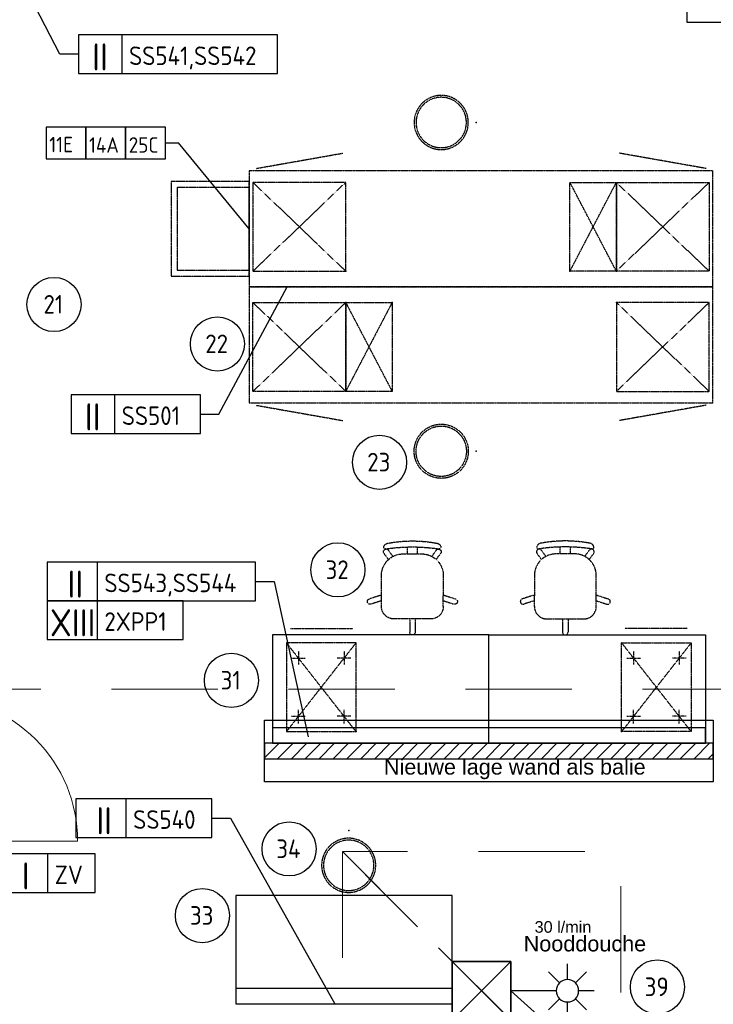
# Model space of a CAD drawing. Header units: millimetres. Extents: x -437 to 139813, y -473 to 90544.
# Tile 131 of 149: x 57126 to 61611, y 78257 to 84621. Entities that reach past the tile are written whole.
import ezdxf
from ezdxf.enums import TextEntityAlignment as Align

# ---------------------------------------------------------------- set-up
doc = ezdxf.new("R2010")
doc.units = ezdxf.units.MM
for name, pattern in [('DGN Style 1', [688.000884, 1.14476, -686.856124]), ('DGN Style 2', [1144.760206, 686.856124, -457.904082]), ('HHL_SP011', [7, 4, -1.5, 0, -1.5]), ('HHL_V050', [3, 2, -1])]:
    doc.linetypes.add(name, pattern=pattern)
for name, color, linetype in [('00-HHL-Einrichtung Allgem', 3, 'Continuous'), ('00-HHL-Installationen', 2, 'Continuous'), ('Archering', 1, 'Continuous'), ('B4TM', 3, 'Continuous'), ('Beveilig-Alg-Az', 1, 'Continuous'), ('CH-00-chairs', 3, 'Continuous'), ('CL-20-main_contractor', 30, 'Continuous'), ('DR-07-constr', 1, 'HHL_SP011'), ('DR-09-cross', 1, 'HHL_V050'), ('DR-90-points', 31, 'Continuous'), ('Eurofysica', 3, 'Continuous'), ('UB-00-underbench', 30, 'HHL_V050'), ('Xref', 253, 'Continuous')]:
    doc.layers.add(name, color=color, linetype=linetype)
doc.layers.add('059 Kader (tekening)', color=253, linetype='Continuous', lineweight=13)
doc.layers.add('19012-DO-laag 02 - 032 Ramen - Deuren binnen', color=253, linetype='Continuous', lineweight=13)
doc.styles.add('ISO', font='isocp.shx')
doc.styles.get("Standard").update_dxf_attribs({"font": 'arial.ttf'})

# ---------------------------------------------------------------- blocks, each defined once
blk = doc.blocks.new('AE1')
at = {"layer": '059 Kader (tekening)', "color": 12, "linetype": 'Continuous', "lineweight": 13}
mesh = blk.add_polyface(dxfattribs=at)
corners = [(0, 0), (1399, 0), (1399, 841), (0, 841)]
mesh.append_faces([[corners[k] for k in face] for face in [(3, 1, 2)]], dxfattribs={"vtx0": -1, "color": 12})
mesh.append_faces([[corners[k] for k in face] for face in [(3, 0, 1)]], dxfattribs={"vtx2": -1, "color": 12})
at = {"layer": '059 Kader (tekening)', "color": 12, "linetype": 'Continuous', "lineweight": 35}
mesh = blk.add_polyface(dxfattribs=at)
corners = [(10, 10), (1389, 10), (1389, 831), (10, 831)]
mesh.append_faces([[corners[k] for k in face] for face in [(0, 2, 3)]], dxfattribs={"vtx0": -1, "color": 12})
mesh.append_faces([[corners[k] for k in face] for face in [(1, 2, 0)]], dxfattribs={"vtx1": -1, "color": 12})
blk = doc.blocks.new('ho-bi-ko-930')
at = {"layer": '19012-DO-laag 02 - 032 Ramen - Deuren binnen', "color": 143, "linetype": 'Continuous', "lineweight": 13}
blk.add_line((67, -114), (967, -114), dxfattribs=at)
at = {"layer": '19012-DO-laag 02 - 032 Ramen - Deuren binnen', "color": 143, "linetype": 'Continuous', "lineweight": 13, "extrusion": (0, 0, -1), "flags": 128}
blk.add_lwpolyline([(-52, -5), (-52, 925, 0.414214), (-982, -5)], format="xyb", dxfattribs=at)
at = {"layer": '19012-DO-laag 02 - 032 Ramen - Deuren binnen', "color": 143, "linetype": 'Continuous', "lineweight": 25}
mesh = blk.add_polyface(dxfattribs=at)
corners = [(0, 0), (0, -114), (67, -114), (67, -45), (52, -45), (52, 0)]
mesh.append_faces([[corners[k] for k in face] for face in [(0, 4, 5)]], dxfattribs={"vtx0": -1, "color": 143})
mesh.append_faces([[corners[k] for k in face] for face in [(2, 4, 1), (1, 4, 0)]], dxfattribs={"vtx0": -1, "vtx1": -1, "color": 143})
mesh.append_faces([[corners[k] for k in face] for face in [(3, 4, 2)]], dxfattribs={"vtx1": -1, "color": 143})
mesh = blk.add_polyface(dxfattribs=at)
corners = [(1034, 0), (1034, -114), (967, -114), (967, -45), (982, -45), (982, 0)]
mesh.append_faces([[corners[k] for k in face] for face in [(0, 4, 5)]], dxfattribs={"vtx0": -1, "color": 143})
mesh.append_faces([[corners[k] for k in face] for face in [(2, 4, 1), (1, 4, 0)]], dxfattribs={"vtx0": -1, "vtx1": -1, "color": 143})
mesh.append_faces([[corners[k] for k in face] for face in [(3, 4, 2)]], dxfattribs={"vtx1": -1, "color": 143})
at = {"layer": '19012-DO-laag 02 - 032 Ramen - Deuren binnen', "color": 143, "linetype": 'Continuous', "lineweight": 13}
mesh = blk.add_polyface(dxfattribs=at)
corners = [(52, -45), (982, -45), (982, -5), (52, -5)]
mesh.append_faces([[corners[k] for k in face] for face in [(3, 1, 2)]], dxfattribs={"vtx0": -1, "color": 143})
mesh.append_faces([[corners[k] for k in face] for face in [(3, 0, 1)]], dxfattribs={"vtx2": -1, "color": 143})
blk = doc.blocks.new('Hocker')
at = {"layer": 'CH-00-chairs', "linetype": 'HHL_V050'}
for radius in [175, 162.7]:
    blk.add_circle((0, -225), radius, dxfattribs=at)
at = {"layer": 'DR-90-points'}
blk.add_point((0, 0), dxfattribs=at)
blk = doc.blocks.new('Drehstuhl')
at = {"layer": 'CH-00-chairs', "linetype": 'HHL_V050'}
for p, q in [((-17.6, -129.1), (-17.5, -42)), ((17.4, -129.1), (17.5, -42)), ((119.7, -129.1), (-120.3, -129.1)), ((-200.3, -246.4), (-268.6, -224.2)), ((-200.3, -209.1), (-200.3, -409.1)), ((199.7, -209.1), (199.7, -278.1)), ((199.7, -246.8), (268.4, -224.5)), ((-200.3, -283.3), (-279.5, -257.5)), ((199.7, -283.6), (279.2, -257.8)), ((199.7, -409.1), (199.7, -278.1)), ((-154.6, -512.5), (-183.8, -552.6)), ((-126, -532.7), (-155.5, -573.2)), ((-60.3, -549.1), (59.7, -549.1)), ((-32.8, -549.1), (-32.8, -593.6)), ((32.2, -549.1), (32.2, -593.6)), ((125.3, -532.8), (154.8, -573.4)), ((153.9, -512.7), (183.1, -552.8))]:
    blk.add_line(p, q, dxfattribs=at)
for centre, radius, start, end in [((-0.5, -42), 17, 90.06131, 179.96184), ((-0.2, -330), 305, 89.86237, 90.06131), ((0.5, -42), 17, 359.96184, 89.86237), ((-120.3, -209.1), 80, 90, 180), ((119.7, -209.1), 80, 360, 90), ((-274.2, -241.3), 17, 162.06131, 251.96184), ((-0.2, -330), 305, 161.86237, 162.06131), ((-273.9, -240.3), 17, 71.96184, 161.86237), ((273.6, -240.7), 17, 18.06131, 107.96184), ((273.9, -241.7), 17, 287.96184, 17.86237), ((-0.2, -330), 305, 17.86237, 18.06131), ((-60.3, -409.1), 140, 180, 270), ((59.7, -409.1), 140, 270, 0), ((-170, -562.6), 17, 143.96184, 233.86237), ((169.3, -562.8), 17, 306.06131, 35.96184), ((-175.3, -590.8), 10, 81.31053, 174.49909), ((-155.3, -588.2), 30, 183.17514, 259.3103), ((-0.2, -330), 305, 233.86237, 234.06131), ((-169.2, -563.2), 17, 234.06131, 323.96184), ((-0.3, 554.2), 1148.3, 261.31053, 278.68947), ((-0.3, 232.9), 865.6, 259.3103, 280.6897), ((168.5, -563.4), 17, 215.96184, 305.86237), ((154.7, -588.2), 30, 280.6897, 356.82486), ((174.7, -590.8), 10, 5.50091, 98.68947), ((-0.2, -330), 305, 305.86237, 306.06131)]:
    blk.add_arc(centre, radius, start, end, dxfattribs=at)
blk = doc.blocks.new('045SK')
at = {"layer": 'DR-07-constr'}
for p, q in [((77.5, -52.9), (77.5, -141)), ((372.5, -52.9), (372.5, -141)), ((33.4, -99.2), (121.6, -99.2)), ((416.6, -99.2), (328.4, -99.2)), ((77.5, -521.1), (77.5, -433)), ((372.5, -521.1), (372.5, -433)), ((33.4, -474.8), (121.6, -474.8)), ((416.6, -474.8), (328.4, -474.8))]:
    blk.add_line(p, q, dxfattribs=at)
at = {"layer": 'DR-09-cross'}
for p, q in [((0, 0), (450, -574)), ((450, 0), (0, -574))]:
    blk.add_line(p, q, dxfattribs=at)
at = {"layer": 'DR-09-cross', "color": 2}
blk.add_line((423.6, -666.6), (20.2, -666.6), dxfattribs=at)
at = {"layer": 'DR-90-points'}
blk.add_point((0, 0), dxfattribs=at)
at = {"layer": 'UB-00-underbench'}
for p, q in [((0, 0), (0, -574)), ((450, 0), (0, 0)), ((450, -574), (450, 0)), ((0, -574), (450, -574))]:
    blk.add_line(p, q, dxfattribs=at)
blk = doc.blocks.new('POSITIONSNUMMER-57')
at = {"layer": '00-HHL-Einrichtung Allgem', "color": 31}
blk.add_circle((0, 0), 175, dxfattribs=at)
at = {"layer": '00-HHL-Einrichtung Allgem', "color": 4, "style": 'ISO', "flags": 8}
blk.add_attdef('POS', text='', height=120, dxfattribs=at).set_placement((-4.7, -58.9), align=Align.CENTER)
blk = doc.blocks.new('nooddouche')
at = {"layer": 'Beveilig-Alg-Az'}
for p, q in [((70, 263.5), (70, 162.4)), ((18.8, 141.2), (-52.7, 212.7)), ((192.7, 212.7), (121.2, 141.2)), ((243.5, 90), (142.4, 90)), ((18.8, 38.8), (-52.7, -32.7)), ((70, 17.6), (70, -83.5)), ((192.7, -32.7), (121.2, 38.8))]:
    blk.add_line(p, q, dxfattribs=at)
at = {"layer": 'Beveilig-Alg-Az', "color": 2}
for p, q in [((-295, 90), (-295, 215)), ((-2.4, 90), (-295, 90))]:
    blk.add_line(p, q, dxfattribs=at)
blk.add_circle((70, 90), 72.4, dxfattribs=at)
blk = doc.blocks.new('Notdusche')
at = {"layer": 'CL-20-main_contractor', "color": 4, "rotation": 180}
blk.add_blockref('nooddouche', (4416.4, 9488.2), dxfattribs=at)

msp = doc.modelspace()

# ---------------------------------------------------------------- hatches: boundary and pattern name
at = {"layer": 'B4TM'}
h = msp.add_hatch(dxfattribs=at)
h.set_pattern_fill('ANSI31', color=256, scale=20)
h.set_pattern_definition([(45, (0, -53.01), (-44.90128, 44.90128), [])])
h.paths.add_polyline_path([(61609.9, 79843.9), (61609.9, 79943.9), (58709.9, 79943.9), (58709.9, 79843.9)])

# ---------------------------------------------------------------- linework, layer by layer
at = {"layer": 'B4TM', "color": 1}
for p, q in [((57386.5, 84397.6), (56655.7, 85799.9)), ((57505.7, 84397.6), (57386.5, 84397.6)), ((58068.2, 83824.3), (58153.7, 83824.3)), ((58609.3, 83268.9), (58153.7, 83824.3)), ((58414.7, 82071.3), (58856.2, 82893.9)), ((58295.5, 82071.3), (58414.7, 82071.3)), ((58651.5, 80990.5), (58770.7, 80990.5)), ((58770.7, 80990.5), (58992.3, 79984.9)), ((58369.1, 79461), (58488.3, 79461)), ((58488.3, 79461), (59164.6, 78259.6)), ((60303, 78344.2), (60641.1, 78040.6))]:
    msp.add_line(p, q, dxfattribs=at)
for points in [[(61441.2, 84604.2), (61698.4, 84604.2), (61698.4, 84809), (61441.2, 84809)], [(57505.7, 84272.6), (58793.7, 84272.6), (58793.7, 84522.6), (57505.7, 84522.6)], [(57786.8, 84272.6), (58793.7, 84272.6), (58793.7, 84522.6), (57786.8, 84522.6)], [(57296.7, 83721.8), (57553.9, 83721.8), (57553.9, 83926.7), (57296.7, 83926.7)], [(57553.9, 83721.8), (57811.1, 83721.8), (57811.1, 83926.7), (57553.9, 83926.7)], [(57811.1, 83721.8), (58068.2, 83721.8), (58068.2, 83926.7), (57811.1, 83926.7)], [(57458.5, 81946.3), (58295.5, 81946.3), (58295.5, 82196.3), (57458.5, 82196.3)], [(57739.7, 81946.3), (58295.5, 81946.3), (58295.5, 82196.3), (57739.7, 82196.3)], [(57303.6, 80865.5), (58651.5, 80865.5), (58651.5, 81115.5), (57303.6, 81115.5)], [(57627.4, 80865.5), (58651.5, 80865.5), (58651.5, 81115.5), (57627.4, 81115.5)], [(57303.6, 80615.5), (58183.2, 80615.5), (58183.2, 80865.5), (57303.6, 80865.5)], [(57627.4, 80615.5), (58183.2, 80615.5), (58183.2, 80865.5), (57627.4, 80865.5)], [(57489.5, 79336), (58369.1, 79336), (58369.1, 79586), (57489.5, 79586)], [(57813.3, 79336), (58369.1, 79336), (58369.1, 79586), (57813.3, 79586)], [(57025.1, 78979), (57613.5, 78979), (57613.5, 79229), (57025.1, 79229)], [(57306.3, 78979), (57613.5, 78979), (57613.5, 79229), (57306.3, 79229)]]:
    msp.add_lwpolyline(points, close=True, dxfattribs=at)
at = {"layer": 'B4TM', "linetype": 'HHL_V050'}
for points in [[(61609.3, 83643.9), (58609.3, 83643.9), (58609.3, 82893.9), (61609.3, 82893.9)], [(58609.3, 83575.5), (58104.8, 83575.5), (58104.8, 82962.3), (58609.3, 82962.3)], [(58609.3, 83535.5), (58144.8, 83535.5), (58144.8, 83002.3), (58609.3, 83002.3)], [(58609.3, 82143.9), (61609.3, 82143.9), (61609.3, 82893.9), (58609.3, 82893.9)]]:
    msp.add_lwpolyline(points, close=True, dxfattribs=at)
at = {"layer": 'B4TM'}
for points in [[(60159.9, 79943.9), (60159.9, 80643.9), (58759.9, 80643.9), (58759.9, 79943.9)], [(60159.9, 79943.9), (60159.9, 80643.9), (61559.9, 80643.9), (61559.9, 79943.9)], [(58709.9, 80093.9), (61609.9, 80093.9), (61609.9, 79693.9), (58709.9, 79693.9)], [(58759.9, 79943.9), (61559.9, 79943.9), (61559.9, 80043.9), (58759.9, 80043.9)], [(58709.9, 79843.9), (61609.9, 79843.9), (61609.9, 79943.9), (58709.9, 79943.9)], [(58523, 78259.6), (59923, 78259.6), (59923, 78959.6), (58523, 78959.6)], [(58523, 78259.6), (59923, 78259.6), (59923, 78359.6), (58523, 78359.6)]]:
    msp.add_lwpolyline(points, close=True, dxfattribs=at)
at = {"layer": 'DR-09-cross', "color": 2, "linetype": 'HHL_V050'}
for p, q in [((58654.2, 83659.1), (59215.5, 83758)), ((61564.3, 83659.1), (61003, 83758)), ((58654.2, 82128.7), (59215.5, 82029.8)), ((61564.3, 82128.7), (61003, 82029.8))]:
    msp.add_line(p, q, dxfattribs=at)
at = {"layer": 'DR-09-cross', "linetype": 'HHL_V050'}
for p, q in [((58634.2, 82995.1), (59234.2, 83569.1)), ((59234.2, 82995.1), (58634.2, 83569.1)), ((60984.3, 82995.1), (60684.3, 83569.1)), ((60684.3, 82995.1), (60984.3, 83569.1)), ((61584.3, 82995.1), (60984.3, 83569.1)), ((60984.3, 82995.1), (61584.3, 83569.1)), ((58634.2, 82792.7), (59234.2, 82218.7)), ((59234.2, 82792.7), (58634.2, 82218.7)), ((59234.2, 82792.7), (59534.2, 82218.7)), ((59534.2, 82792.7), (59234.2, 82218.7)), ((61584.3, 82792.7), (60984.3, 82218.7)), ((60984.3, 82792.7), (61584.3, 82218.7))]:
    msp.add_line(p, q, dxfattribs=at)
at = {"layer": 'DR-90-points', "linetype": 'HHL_V050'}
for p in [(59234.2, 82995.1), (60684.3, 82995.1), (60984.3, 82995.1), (59234.2, 82792.7), (59534.2, 82792.7), (60984.3, 82792.7)]:
    msp.add_point(p, dxfattribs=at)
at = {"layer": 'UB-00-underbench', "linetype": 'HHL_V050'}
for p, q in [((58634.2, 83569.1), (58634.2, 82995.1)), ((59234.2, 83569.1), (58634.2, 83569.1)), ((59234.2, 82995.1), (59234.2, 83569.1)), ((60684.3, 82995.1), (60684.3, 83569.1)), ((60684.3, 83569.1), (60984.3, 83569.1)), ((60984.3, 83569.1), (60984.3, 82995.1)), ((60984.3, 82995.1), (60984.3, 83569.1)), ((60984.3, 83569.1), (61584.3, 83569.1)), ((61584.3, 83569.1), (61584.3, 82995.1)), ((58634.2, 82995.1), (59234.2, 82995.1)), ((60984.3, 82995.1), (60684.3, 82995.1)), ((61584.3, 82995.1), (60984.3, 82995.1)), ((58634.2, 82218.7), (58634.2, 82792.7)), ((58634.2, 82792.7), (59234.2, 82792.7)), ((59234.2, 82218.7), (59234.2, 82792.7)), ((59234.2, 82792.7), (59534.2, 82792.7)), ((59234.2, 82792.7), (59234.2, 82218.7)), ((59534.2, 82792.7), (59534.2, 82218.7)), ((60984.3, 82792.7), (60984.3, 82218.7)), ((61584.3, 82792.7), (60984.3, 82792.7)), ((61584.3, 82218.7), (61584.3, 82792.7)), ((59234.2, 82218.7), (58634.2, 82218.7)), ((59534.2, 82218.7), (59234.2, 82218.7)), ((60984.3, 82218.7), (61584.3, 82218.7))]:
    msp.add_line(p, q, dxfattribs=at)
at = {"layer": 'Xref', "linetype": 'DGN Style 2', "lineweight": 13}
msp.add_line((56575.5, 80294.2), (67443, 80294.2), dxfattribs=at)

# ---------------------------------------------------------------- block references
at = {"layer": '00-HHL-Einrichtung Allgem'}
ref = msp.add_blockref('POSITIONSNUMMER-57', (57348.1, 82780, -738.5), dxfattribs=at)
ref.add_attrib('POS', '21', dxfattribs={"color": 4, "height": 120, "style": 'ISO'}).set_placement((57343.5, 82721.1, -738.5), align=Align.CENTER)
ref = msp.add_blockref('POSITIONSNUMMER-57', (58404.4, 82524.7, -738.5), dxfattribs=at)
ref.add_attrib('POS', '22', dxfattribs={"color": 4, "height": 120, "style": 'ISO'}).set_placement((58399.7, 82465.8, -738.5), align=Align.CENTER)
ref = msp.add_blockref('POSITIONSNUMMER-57', (59452.8, 81760.3, -738.5), dxfattribs=at)
ref.add_attrib('POS', '23', dxfattribs={"color": 4, "height": 120, "style": 'ISO'}).set_placement((59448.1, 81701.3, -738.5), align=Align.CENTER)
ref = msp.add_blockref('POSITIONSNUMMER-57', (59183.5, 81065, -738.5), dxfattribs=at)
ref.add_attrib('POS', '32', dxfattribs={"color": 4, "height": 120, "style": 'ISO'}).set_placement((59178.8, 81006, -738.5), align=Align.CENTER)
ref = msp.add_blockref('POSITIONSNUMMER-57', (58495.1, 80350.5, -738.5), dxfattribs=at)
ref.add_attrib('POS', '31', dxfattribs={"color": 4, "height": 120, "style": 'ISO'}).set_placement((58490.4, 80291.6, -738.5), align=Align.CENTER)
ref = msp.add_blockref('POSITIONSNUMMER-57', (58868.4, 79261.3, -738.5), dxfattribs=at)
ref.add_attrib('POS', '34', dxfattribs={"color": 4, "height": 120, "style": 'ISO'}).set_placement((58863.7, 79202.3, -738.5), align=Align.CENTER)
ref = msp.add_blockref('POSITIONSNUMMER-57', (58307.6, 78830.2, -738.5), dxfattribs=at)
ref.add_attrib('POS', '33', dxfattribs={"color": 4, "height": 120, "style": 'ISO'}).set_placement((58302.9, 78771.2, -738.5), align=Align.CENTER)
ref = msp.add_blockref('POSITIONSNUMMER-57', (61250, 78369.2, -738.5), dxfattribs=at)
ref.add_attrib('POS', '39', dxfattribs={"color": 4, "height": 120, "style": 'ISO'}).set_placement((61245.4, 78310.3, -738.5), align=Align.CENTER)
at = {"layer": 'B4TM', "xscale": -1}
for name, p, rotation in [('Hocker', (60076.9, 83956.4), 270), ('Drehstuhl', (59665.6, 80618.9), 180), ('045SK', (61018.7, 80019.1), 180)]:
    msp.add_blockref(name, p, dxfattribs=dict(at, rotation=rotation))
at = {"layer": 'B4TM'}
for name, p, rotation in [('Hocker', (60076.9, 81831.4), 270), ('Drehstuhl', (60654.2, 80618.9), 180), ('045SK', (59301.1, 80019.1), 180)]:
    msp.add_blockref(name, p, dxfattribs=dict(at, rotation=rotation))
at = {"layer": 'B4TM', "xscale": -1}
msp.add_blockref('Hocker', (59253.4, 79380.2), dxfattribs=at)
at = {"layer": 'Eurofysica', "xscale": -1, "rotation": 359.9993918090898}
msp.add_blockref('Notdusche', (65014.3, 68946), dxfattribs=at)
at = {"layer": 'Xref', "linetype": 'Continuous', "lineweight": 35, "xscale": 100, "yscale": 100, "zscale": 100}
msp.add_blockref('AE1', (-87, 6444.2), dxfattribs=at)
at = {"layer": 'Xref', "linetype": 'Continuous', "lineweight": 25, "extrusion": (0, 0, -1), "rotation": 90}
msp.add_blockref('ho-bi-ko-930', (-56575.5, 79260.2), dxfattribs=at)

# ---------------------------------------------------------------- texts
at = {"layer": '00-HHL-Installationen', "color": 4, "style": 'ISO', "flags": 4}
for tag, p in [('II', (57645.5, 84292.6)), ('II', (57598.3, 81966.3)), ('II', (57486, 80885.5)), ('XIII', (57468.5, 80635.5)), ('II', (57672, 79356)), ('I', (57164.9, 78999))]:
    msp.add_attdef(tag, text='', height=175, dxfattribs=at).set_placement(p, align=Align.CENTER)
at = {"layer": '00-HHL-Installationen', "color": 3, "style": 'ISO', "flags": 4}
for tag, p, height in [('SS541,SS542', (57833, 84327.6), 120), ('11E', (57316.7, 83763.6), 100), ('14A', (57573.9, 83761), 100), ('25C', (57831.1, 83761), 100), ('SS501', (57785.8, 82001.3), 120), ('SS543,SS544', (57673.5, 80920.5), 120), ('2XPP1', (57673.5, 80670.5), 120), ('SS540', (57859.5, 79391), 120), ('ZV', (57352.4, 79034), 120)]:
    msp.add_attdef(tag, p, '', height=height, dxfattribs=at)
at = {"layer": 'Archering', "insert": (61177.2, 78597.4), "char_height": 100, "width": 134.791, "attachment_point": 9, "rotation": 0.00061}
msp.add_mtext('Nooddouche', dxfattribs=at)
at = {"layer": 'B4TM', "color": 1, "insert": (59481.3, 79711.3), "char_height": 100, "width": 2068.056, "attachment_point": 7, "rotation": 0.007}
msp.add_mtext('Nieuwe lage wand als balie', dxfattribs=at)
at = {"layer": 'B4TM', "insert": (60455.8, 78794.5), "char_height": 75, "attachment_point": 1}
msp.add_mtext_dynamic_manual_height_columns('30 l/min', width=408.652, gutter_width=12.5, heights=[0], dxfattribs=at)

# ---------------------------------------------------------------- meshes
at = {"layer": 'Xref', "linetype": 'DGN Style 1', "lineweight": 13}
mesh = msp.add_polyface(dxfattribs=at)
corners = [(52913, 85844.2), (67613, 85844.2), (67613, 60044.2), (60263, 60044.2), (41813, 60044.2), (41813, 85844.2), (49313, 85844.2), (49313, 85834.2), (52913, 85834.2)]
mesh.append_faces([[corners[k] for k in face] for face in [(3, 1, 2), (1, 8, 0), (7, 5, 6)]], dxfattribs={"vtx0": -1})
mesh.append_faces([[corners[k] for k in face] for face in [(8, 3, 7), (4, 7, 3)]], dxfattribs={"vtx0": -1, "vtx1": -1})
mesh.append_faces([[corners[k] for k in face] for face in [(3, 8, 1)]], dxfattribs={"vtx0": -1, "vtx1": -1, "vtx2": -1})
mesh.append_faces([[corners[k] for k in face] for face in [(7, 4, 5)]], dxfattribs={"vtx0": -1, "vtx2": -1})
at = {"layer": 'Xref', "linetype": 'DGN Style 2', "lineweight": 13}
mesh = msp.add_polyface(dxfattribs=at)
corners = [(59213, 77444.2), (61013, 77444.2), (61013, 79244.2), (59213, 79244.2)]
mesh.append_faces([[corners[k] for k in face] for face in [(3, 1, 2)]], dxfattribs={"vtx0": -1})
mesh.append_faces([[corners[k] for k in face] for face in [(3, 0, 1)]], dxfattribs={"vtx2": -1})
at = {"layer": 'Xref', "linetype": 'Continuous', "lineweight": 35}
mesh = msp.add_polyface(dxfattribs=at)
corners = [(60303, 78154.2), (59923, 78154.2), (59923, 78534.2), (60303, 78534.2)]
mesh.append_faces([[corners[k] for k in face] for face in [(3, 1, 2)]], dxfattribs={"vtx0": -1})
mesh.append_faces([[corners[k] for k in face] for face in [(3, 0, 1)]], dxfattribs={"vtx2": -1})

doc.saveas('drawing.dxf')
